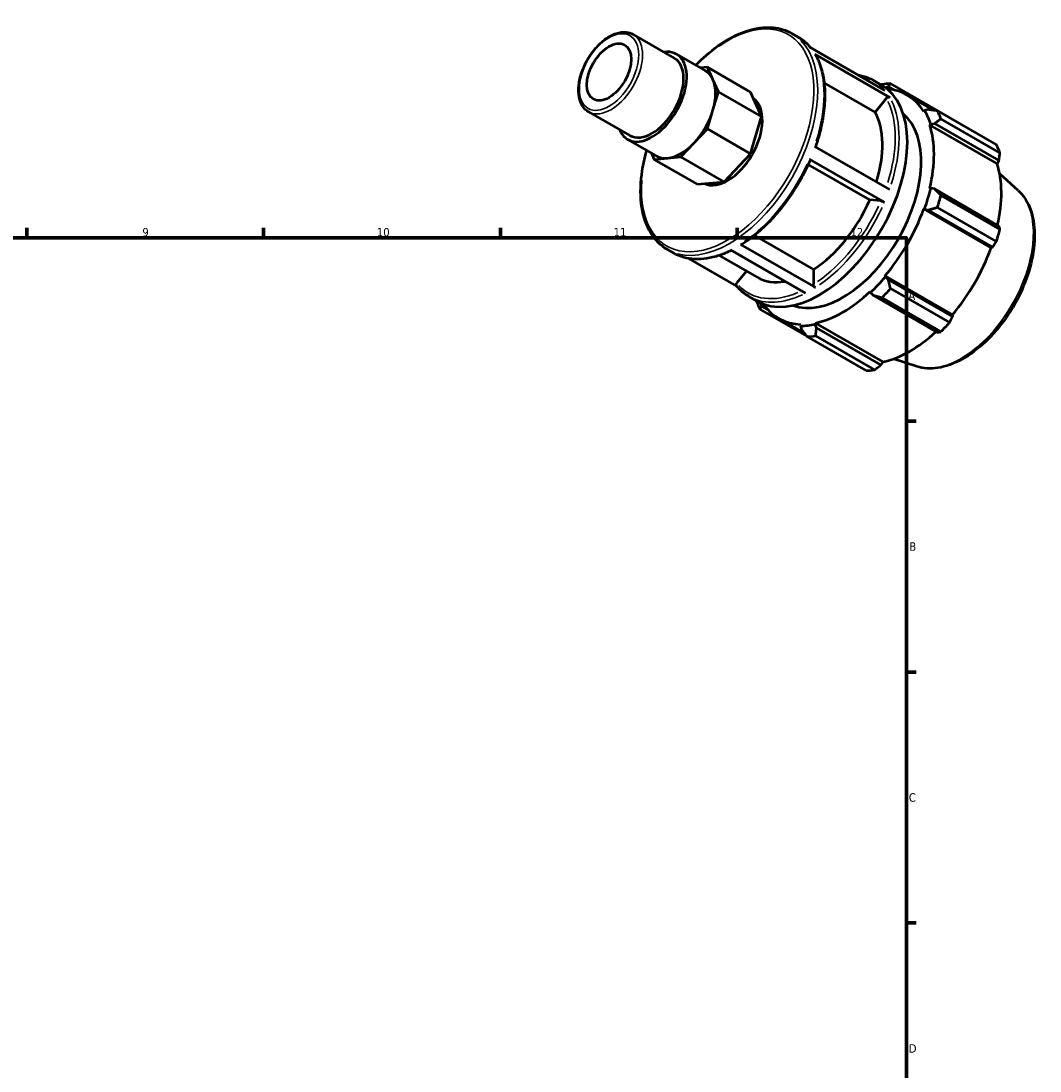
# Model space of a CAD drawing. Header units: millimetres. Extents: x 0 to 931, y 0 to 638.
# Tile 5 of 5: x 559 to 861, y 327 to 638. Entities that reach past the tile are written whole.
import ezdxf

# ---------------------------------------------------------------- set-up
doc = ezdxf.new("R2010")
doc.units = ezdxf.units.MM
for name, color, linetype, lineweight in [('Border (ISO)', 7, 'Continuous', 70), ('Visible (ISO)', 7, 'Continuous', 50), ('Visible Narrow (ISO)', 7, 'Continuous', 35)]:
    doc.layers.add(name, color=color, linetype=linetype, lineweight=lineweight)
doc.styles.add('Note Text (ISO)', font='tahoma.ttf')

# ---------------------------------------------------------------- blocks, each defined once
blk = doc.blocks.new('Borders Default Border')
at = {"layer": 'Border (ISO)'}
for p, q in [((560.67, 574), (560.67, 576.9)), ((630.75, 574), (630.75, 576.9)), ((700.83, 574), (700.83, 576.9)), ((770.92, 574), (770.92, 576.9)), ((821, 519.75), (823.9, 519.75)), ((821, 445.5), (823.9, 445.5)), ((821, 371.25), (823.9, 371.25))]:
    blk.add_line(p, q, dxfattribs=at)
at = {"layer": 'Border (ISO)', "flags": 128}
blk.add_lwpolyline([(20, 20), (20, 574), (821, 574), (821, 20), (20, 20)], dxfattribs=at)
at = {"layer": 'Border (ISO)', "color": 232, "true_color": 0xca0064, "char_height": 2.5, "attachment_point": 7, "style": 'Note Text (ISO)'}
for s, insert in [('9', (594.88, 574.35)), ('10', (664.29, 574.35)), ('11', (734.37, 574.4)), ('12', (804.46, 574.4)), ('A', (821.59, 555.62)), ('B', (821.89, 481.38)), ('C', (821.73, 407.08)), ('D', (821.73, 332.88))]:
    blk.add_mtext(s, dxfattribs=dict(at, insert=insert))

msp = doc.modelspace()

# ---------------------------------------------------------------- linework, layer by layer
at = {"layer": 'Visible (ISO)'}
for p, q in [((740.15, 634.18), (752.312, 627.177)), ((787.086, 634.477), (788.965, 633.395)), ((752.972, 628.322), (761.497, 623.413)), ((792.462, 630.415), (814.665, 617.629)), ((816.102, 615.545), (793.899, 628.33)), ((762.11, 624.443), (760.055, 624.243)), ((763.74, 620.831), (762.11, 624.443)), ((774.897, 617.079), (762.11, 624.443)), ((765.37, 617.22), (763.74, 620.831)), ((811.762, 611.177), (796.661, 619.873)), ((811.168, 620.609), (813.613, 619.201)), ((814.842, 618.392), (815.653, 618.789)), ((815.653, 618.789), (817.679, 617.622)), ((833.777, 609.557), (816.309, 619.615)), ((763.74, 611.732), (765.37, 617.22)), ((778.157, 609.857), (765.37, 617.22)), ((778.157, 609.857), (774.897, 617.079)), ((815.045, 615.26), (811.762, 611.177)), ((821.25, 616.222), (829.088, 611.709)), ((726.955, 611.267), (739.117, 604.263)), ((762.11, 606.243), (763.74, 611.732)), ((774.897, 598.88), (778.157, 609.857)), ((826.395, 611.648), (826.138, 611.345)), ((827.489, 611.92), (826.395, 611.648)), ((830.192, 611.559), (847.66, 601.5)), ((848.708, 599.177), (831.241, 609.236)), ((758.175, 602.093), (762.11, 606.243)), ((774.897, 598.88), (762.11, 606.243)), ((827.936, 607.361), (828.213, 607.621)), ((827.936, 607.361), (847.882, 595.875)), ((828.213, 607.621), (829.346, 607.807)), ((829.346, 607.807), (848.395, 596.837)), ((738.457, 603.118), (746.982, 598.208)), ((754.239, 597.942), (758.175, 602.093)), ((793.775, 601.042), (815.978, 588.256)), ((745.526, 599.047), (746.369, 597.179)), ((746.369, 597.179), (750.304, 597.56)), ((759.156, 589.815), (746.369, 597.179)), ((750.304, 597.56), (754.239, 597.942)), ((767.027, 590.578), (754.239, 597.942)), ((767.027, 590.578), (774.897, 598.88)), ((814.516, 584.519), (792.312, 597.305)), ((848.395, 596.837), (847.882, 595.875)), ((810.175, 585.191), (791.955, 595.684)), ((759.156, 589.815), (767.027, 590.578)), ((854.07, 588.003), (848.622, 592.947)), ((828.213, 588.671), (827.936, 588.613)), ((829.346, 588.454), (828.213, 588.671)), ((848.395, 577.485), (829.346, 588.454)), ((813.459, 584.89), (810.175, 585.191)), ((831.241, 586.536), (848.708, 576.478)), ((826.138, 582.557), (826.395, 582.55)), ((826.138, 582.557), (846.083, 571.071)), ((826.395, 582.55), (827.489, 582.203)), ((827.489, 582.203), (846.538, 571.234)), ((847.66, 572.948), (830.192, 583.006)), ((771.864, 572.045), (794.067, 559.259)), ((776.006, 574.695), (793.501, 564.62)), ((750.258, 570.523), (752.136, 569.441)), ((765.618, 568.774), (776.843, 562.31)), ((791.168, 557.607), (768.965, 570.393)), ((846.538, 571.234), (846.083, 571.071)), ((756.551, 567.864), (770.761, 559.682)), ((773.647, 564.151), (770.767, 560.57)), ((793.501, 564.62), (793.501, 560.239)), ((814.806, 562.477), (814.672, 562.698)), ((814.672, 562.698), (834.617, 551.212)), ((815.653, 561.703), (814.806, 562.477)), ((834.702, 550.733), (815.653, 561.703)), ((774.34, 556.655), (776.784, 555.247)), ((810.33, 558.118), (810.417, 557.848)), ((810.417, 557.848), (811.171, 556.975)), ((811.171, 556.975), (830.22, 546.006)), ((831.246, 546.232), (813.779, 556.291)), ((816.309, 558.961), (833.777, 548.902)), ((778.115, 553.771), (778.057, 554.609)), ((780.085, 552.636), (778.115, 553.771)), ((777.731, 552.796), (791.528, 544.852)), ((783.194, 550.136), (790.852, 545.727)), ((834.617, 551.212), (834.702, 550.733)), ((789.773, 548.359), (789.639, 547.985)), ((789.639, 547.985), (789.951, 546.902)), ((794.028, 548.41), (794.115, 548.78)), ((794.433, 547.336), (794.028, 548.41)), ((794.115, 548.78), (814.06, 537.294)), ((813.482, 536.367), (794.433, 547.336)), ((809.081, 534.681), (791.614, 544.74)), ((794.145, 544.985), (811.612, 534.926)), ((824.075, 535.914), (817.064, 538.145)), ((814.06, 537.294), (813.482, 536.367))]:
    msp.add_line(p, q, dxfattribs=at)
msp.add_ellipse((732.987, 623.049), major_axis=(4.618, 8.02), ratio=0.5780931, dxfattribs=at)
for centre, major_axis, start_param, end_param in [((745.714, 615.72), (7.257, 12.602), 2.711893, 6.712885), ((745.714, 615.72), (6.597, 11.457), 3.1415927, 6.2831853), ((754.239, 610.811), (7.257, 12.602), 5.8885525, 6.2831853), ((754.239, 610.811), (7.257, 12.602), 5.1031544, 5.8885525), ((795.198, 587.224), (18.414, 31.977), 3.1415927, 6.2831853), ((803.962, 582.177), (20.46, 35.53), 0.3435016, 0.4380292), ((802.222, 583.179), (19.028, 33.043), 5.975819, 6.5567517), ((768.106, 602.825), (7.257, 12.602), 3.1947918, 6.2277137), ((754.239, 610.811), (7.257, 12.602), 4.3177562, 5.1031544), ((802.222, 583.179), (16.368, 28.424), 3.2387138, 6.1860641), ((792.188, 588.957), (15.345, 26.647), 5.0874296, 5.9464417), ((802.222, 583.179), (19.233, 33.398), 5.8012861, 5.975819), ((803.962, 582.177), (20.46, 35.53), 5.8412887, 5.9358163), ((802.222, 583.179), (19.028, 33.043), 5.1904208, 5.8012861), ((754.239, 610.811), (-7.257, -12.602), 0.3907654, 1.1761635), ((821.429, 572.119), (20.46, 35.53), 5.8412887, 5.9358163), ((754.239, 610.811), (-7.257, -12.602), 0, 0.3907654), ((822.168, 571.693), (-19.028, -33.043), 2.0656152, 2.6596934), ((802.222, 583.179), (-19.233, -33.398), 1.8742952, 2.0488282), ((792.188, 588.957), (-15.345, -26.647), 0.8438889, 1.7576515), ((803.962, 582.177), (20.46, 35.53), 5.0558906, 5.1504181), ((802.222, 583.179), (19.028, 33.043), 4.4050227, 5.0158879), ((821.429, 572.119), (-20.46, -35.53), 1.9142979, 2.0088255), ((822.168, 571.693), (-19.028, -33.043), 1.26343, 1.8742952), ((802.222, 583.179), (-19.233, -33.398), 1.0888971, 1.26343), ((792.188, 588.957), (-15.345, -26.647), 0, 0.4508532), ((802.222, 583.179), (19.028, 33.043), 3.6196245, 4.2304897), ((803.962, 582.177), (20.46, 35.53), 4.2704924, 4.36502), ((803.962, 582.177), (-20.46, -35.53), 5.8412887, 5.9358163), ((802.222, 583.179), (-19.028, -33.043), 6.009619, 6.5866842), ((802.222, 583.179), (-19.233, -33.398), 0.3034989, 0.4780318), ((821.429, 572.119), (-20.46, -35.53), 1.1288997, 1.2234273), ((803.962, 582.177), (-20.46, -35.53), 0.3435016, 0.4380292), ((822.168, 571.693), (-19.028, -33.043), 0.4780318, 1.0719493), ((821.429, 572.119), (-20.46, -35.53), 0.3435016, 0.4380292)]:
    msp.add_ellipse(centre, major_axis=major_axis, ratio=0.5780931, start_param=start_param, end_param=end_param, dxfattribs=at)
for points, knots in [([(726.955, 611.267), (726.246, 611.675), (725.642, 612.261), (724.682, 613.737), (724.341, 614.641), (723.948, 616.709), (723.917, 617.888), (724.183, 620.371), (724.483, 621.676), (725.377, 624.27), (725.97, 625.558), (727.385, 627.995), (728.208, 629.144), (730.007, 631.193), (730.984, 632.093), (733.008, 633.551), (734.055, 634.109), (736.117, 634.799), (737.134, 634.936), (738.828, 634.759), (739.528, 634.539), (740.15, 634.18)], [3.9250571, 3.9250571, 3.9250571, 3.9250571, 4.2116689, 4.2116689, 4.516766, 4.516766, 4.8435863, 4.8435863, 5.1737713, 5.1737713, 5.5023109, 5.5023109, 5.8300976, 5.8300976, 6.1586926, 6.1586926, 6.4889094, 6.4889094, 6.8152266, 6.8152266, 7.0666498, 7.0666498, 7.0666498, 7.0666498]), ([(758.661, 625.046), (760.733, 627.192), (762.915, 629.092), (767.927, 632.679), (770.781, 634.189), (776.343, 636.067), (779.052, 636.439), (783.559, 636.011), (785.429, 635.431), (787.086, 634.477)], [5.9045984, 5.9045984, 5.9045984, 5.9045984, 6.1627316, 6.1627316, 6.4863576, 6.4863576, 6.8088852, 6.8088852, 7.0666498, 7.0666498, 7.0666498, 7.0666498]), ([(788.965, 633.395), (789.239, 633.237), (789.508, 633.069), (790.032, 632.713), (790.288, 632.525), (790.788, 632.13), (791.031, 631.922), (791.504, 631.489), (791.734, 631.263), (792.158, 630.815), (792.354, 630.595), (792.544, 630.368)], [0.78346445, 0.78346445, 0.78346445, 0.78346445, 0.82613305, 0.82613305, 0.86880165, 0.86880165, 0.91147024, 0.91147024, 0.95413884, 0.95413884, 0.99276739, 0.99276739, 0.99276739, 0.99276739]), ([(793.899, 628.33), (793.968, 628.29), (794.036, 628.225), (794.081, 628.154), (794.084, 628.149), (794.087, 628.143)], [0, 0, 0, 0, 0.029601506, 0.029601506, 0.032021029, 0.032021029, 0.032021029, 0.032021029]), ([(794.088, 628.143), (794.834, 626.843), (795.435, 625.39), (796.333, 622.234), (796.63, 620.531), (796.919, 616.932), (796.911, 615.036), (796.591, 611.114), (796.28, 609.088), (795.373, 604.999), (794.782, 602.937), (794.059, 600.878)], [1.10813973, 1.10813973, 1.10813973, 1.10813973, 1.2952331, 1.2952331, 1.48232648, 1.48232648, 1.66941985, 1.66941985, 1.85651323, 1.85651323, 2.04122584, 2.04122584, 2.04122584, 2.04122584]), ([(806.754, 622.185), (807.244, 622.101), (807.725, 621.992), (809.244, 621.562), (810.24, 621.143), (811.168, 620.609)], [0.57416152, 0.57416152, 0.57416152, 0.57416152, 0.63900809, 0.63900809, 0.78346445, 0.78346445, 0.78346445, 0.78346445]), ([(815.045, 615.26), (815.106, 615.335), (815.193, 615.415), (815.359, 615.523), (815.466, 615.571), (815.65, 615.621), (815.76, 615.631), (815.936, 615.614), (816.032, 615.585), (816.102, 615.545)], [0.35577745, 0.35577745, 0.35577745, 0.35577745, 0.38547178, 0.38547178, 0.41513602, 0.41513602, 0.44476554, 0.44476554, 0.47436705, 0.47436705, 0.47436705, 0.47436705]), ([(750.258, 570.523), (748.285, 571.659), (746.621, 573.323), (744.047, 577.551), (743.155, 580.137), (742.236, 585.994), (742.229, 589.28), (742.966, 595.046), (743.462, 597.433), (744.147, 599.841)], [3.9250571, 3.9250571, 3.9250571, 3.9250571, 4.2319511, 4.2319511, 4.547524, 4.547524, 4.8704865, 4.8704865, 5.0871085, 5.0871085, 5.0871085, 5.0871085]), ([(792.568, 597.06), (791.677, 594.993), (790.661, 592.951), (788.412, 588.985), (787.18, 587.062), (784.54, 583.401), (783.133, 581.662), (780.19, 578.429), (778.655, 576.935), (775.509, 574.241), (773.897, 573.042), (772.273, 572.011)], [2.1557726, 2.1557726, 2.1557726, 2.1557726, 2.34279982, 2.34279982, 2.52982704, 2.52982704, 2.71685426, 2.71685426, 2.90388149, 2.90388149, 3.09090871, 3.09090871, 3.09090871, 3.09090871]), ([(792.312, 597.305), (792.382, 597.265), (792.45, 597.219), (792.533, 597.149), (792.562, 597.113), (792.571, 597.078), (792.571, 597.069), (792.567, 597.06)], [0, 0, 0, 0, 0.029601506, 0.029601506, 0.059231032, 0.059231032, 0.07138712, 0.07138712, 0.07138712, 0.07138712]), ([(854.07, 588.003), (855.494, 586.711), (856.62, 585.055), (858.298, 581.07), (858.792, 578.692), (859.059, 573.454), (858.798, 570.576), (857.543, 564.681), (856.55, 561.666), (853.946, 555.802), (852.339, 552.953), (848.666, 547.689), (846.602, 545.274), (842.198, 541.11), (839.857, 539.363), (835.103, 536.739), (832.687, 535.861), (828.153, 535.174), (826.02, 535.295), (824.075, 535.914)], [0.9087145, 0.9087145, 0.9087145, 0.9087145, 1.1973073, 1.1973073, 1.513595, 1.513595, 1.8442104, 1.8442104, 2.1746148, 2.1746148, 2.5033981, 2.5033981, 2.8321004, 2.8321004, 3.1623124, 3.1623124, 3.4932442, 3.4932442, 3.799807, 3.799807, 3.799807, 3.799807]), ([(813.459, 584.89), (813.52, 584.885), (813.607, 584.869), (813.773, 584.828), (813.88, 584.795), (814.064, 584.731), (814.174, 584.687), (814.35, 584.608), (814.446, 584.56), (814.516, 584.519)], [0.35577745, 0.35577745, 0.35577745, 0.35577745, 0.38547178, 0.38547178, 0.41513602, 0.41513602, 0.44476554, 0.44476554, 0.47436705, 0.47436705, 0.47436705, 0.47436705]), ([(772.273, 572.011), (772.27, 572.009), (772.267, 572.008), (772.214, 571.977), (772.145, 571.963), (772.016, 571.976), (771.934, 572.004), (771.864, 572.045)], [0.4132056, 0.4132056, 0.4132056, 0.4132056, 0.414988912, 0.414988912, 0.444615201, 0.444615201, 0.474222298, 0.474222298, 0.474222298, 0.474222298]), ([(769.187, 570.265), (767.983, 569.665), (766.781, 569.164), (764.349, 568.35), (763.12, 568.047), (760.714, 567.677), (759.536, 567.61), (757.258, 567.719), (756.157, 567.894), (754.061, 568.488), (753.065, 568.906), (752.136, 569.441)], [3.20903239, 3.20903239, 3.20903239, 3.20903239, 3.34723165, 3.34723165, 3.49168801, 3.49168801, 3.63614438, 3.63614438, 3.78060074, 3.78060074, 3.92505711, 3.92505711, 3.92505711, 3.92505711]), ([(770.701, 559.754), (770.687, 559.77), (770.674, 559.788), (770.622, 559.871), (770.593, 559.962), (770.58, 560.125), (770.593, 560.227), (770.652, 560.397), (770.707, 560.495), (770.767, 560.57)], [0.021747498, 0.021747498, 0.021747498, 0.021747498, 0.029607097, 0.029607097, 0.059233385, 0.059233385, 0.088883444, 0.088883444, 0.118554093, 0.118554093, 0.118554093, 0.118554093]), ([(774.34, 556.655), (774.065, 556.813), (773.797, 556.981), (773.272, 557.337), (773.016, 557.525), (772.517, 557.92), (772.274, 558.127), (771.801, 558.56), (771.571, 558.786), (771.125, 559.256), (770.91, 559.5), (770.701, 559.753)], [3.92505711, 3.92505711, 3.92505711, 3.92505711, 3.9677257, 3.9677257, 4.0103943, 4.0103943, 4.0530629, 4.0530629, 4.09573149, 4.09573149, 4.13840009, 4.13840009, 4.13840009, 4.13840009]), ([(794.067, 559.259), (793.997, 559.299), (793.915, 559.365), (793.786, 559.501), (793.716, 559.595), (793.618, 559.766), (793.571, 559.874), (793.518, 560.054), (793.501, 560.158), (793.501, 560.239)], [0, 0, 0, 0, 0.0296071, 0.0296071, 0.05923339, 0.05923339, 0.08888344, 0.08888344, 0.11855409, 0.11855409, 0.11855409, 0.11855409])]:
    msp.add_open_spline(points, degree=3, knots=knots, dxfattribs=at)
for points, weights in [([(813.779, 619.37), (813.64, 619.317), (813.503, 619.264)], [1.01265521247, 1.0122908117, 1.01191774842]), ([(815.653, 618.789), (815.963, 619.2), (816.309, 619.615)], [1.00480487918, 1.00913438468, 1.01265521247]), ([(830.192, 611.559), (828.802, 611.75), (827.489, 611.92)], [1.01265521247, 1.00913438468, 1.00480487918]), ([(829.346, 607.807), (830.263, 608.514), (831.241, 609.236)], [1.00480487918, 1.00913438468, 1.01265521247]), ([(833.825, 609.467), (833.801, 609.512), (833.777, 609.557)], [1.00021445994, 1.00010826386, 1]), ([(848.395, 596.837), (848.552, 597.981), (848.708, 599.177)], [1.00348409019, 1.00214965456, 1]), ([(831.241, 586.536), (830.263, 587.522), (829.346, 588.454)], [1.01265521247, 1.00913438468, 1.00480487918]), ([(827.489, 582.203), (828.802, 582.603), (830.192, 583.006)], [1.00480487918, 1.00913438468, 1.01265521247]), ([(848.708, 576.478), (848.552, 576.989), (848.395, 577.485)], [1, 1.00214965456, 1.00348409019]), ([(846.538, 571.234), (847.092, 572.071), (847.66, 572.948)], [1.00348409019, 1.00214965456, 1]), ([(816.309, 558.961), (815.963, 560.366), (815.653, 561.703)], [1.01265521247, 1.00913438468, 1.00480487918]), ([(811.171, 556.975), (812.437, 556.647), (813.779, 556.291)], [1.00480487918, 1.00913438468, 1.01265521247]), ([(776.65, 555.324), (776.667, 555.222), (776.683, 555.119)], [1.01213780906, 1.01239865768, 1.01265521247]), ([(777.731, 552.796), (777.916, 553.3), (778.115, 553.771)], [1.01265521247, 1.00913438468, 1.00480487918]), ([(833.777, 548.902), (834.253, 549.834), (834.702, 550.733)], [1, 1.00214965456, 1.00348409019]), ([(789.951, 546.902), (790.754, 545.849), (791.614, 544.74)], [1.00480487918, 1.00913438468, 1.01265521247]), ([(794.145, 544.985), (794.281, 546.191), (794.433, 547.336)], [1.01265521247, 1.00913438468, 1.00480487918]), ([(830.22, 546.006), (830.727, 546.114), (831.246, 546.232)], [1.00348409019, 1.00214965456, 1]), ([(811.612, 534.926), (812.57, 535.659), (813.482, 536.367)], [1, 1.00214965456, 1.00348409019])]:
    msp.add_rational_spline(points, weights, degree=2, dxfattribs=at)
at = {"layer": 'Visible Narrow (ISO)'}
for centre, major_axis, start_param, end_param in [((768.106, 602.825), (18.015, 31.284), 2.2581122, 7.1666658), ((733.552, 622.724), (-6.597, -11.457), 0.1570796, 2.984513), ((768.672, 602.5), (-18.414, -31.977), 0.1570796, 2.984513), ((770.551, 601.418), (18.414, 31.977), 6.080466, 6.2725159), ((770.551, 601.418), (18.414, 31.977), 5.0694004, 5.9118253), ((792.188, 588.957), (18.015, 31.284), 6.2424707, 6.3238999), ((792.754, 588.632), (18.414, 31.977), 6.080466, 6.2725159), ((792.188, 588.957), (18.015, 31.284), 5.0760893, 5.9108987), ((792.754, 588.632), (18.414, 31.977), 5.0694004, 5.9118253), ((770.551, 601.418), (-18.414, -31.977), 0.8806102, 1.7230351), ((837.177, 563.05), (15.116, 26.25), 3.4113974, 6.0133806), ((792.188, 588.957), (-18.015, -31.284), 0.8816035, 1.7218087), ((792.754, 588.632), (18.414, 31.977), 4.0222028, 4.8646277), ((770.551, 601.418), (-18.414, -31.977), 0.0361319, 0.686507), ((792.188, 588.957), (-18.015, -31.284), 6.1163835, 6.9348496), ((792.754, 588.632), (-18.414, -31.977), 0.0361319, 0.686507)]:
    msp.add_ellipse(centre, major_axis=major_axis, ratio=0.5780931, start_param=start_param, end_param=end_param, dxfattribs=at)
msp.add_ellipse((732.987, 623.049), major_axis=(6.198, 10.763), ratio=0.5780931, dxfattribs=at)

# ---------------------------------------------------------------- block references
msp.add_blockref('Borders Default Border', (0, 0))

doc.saveas('drawing.dxf')
